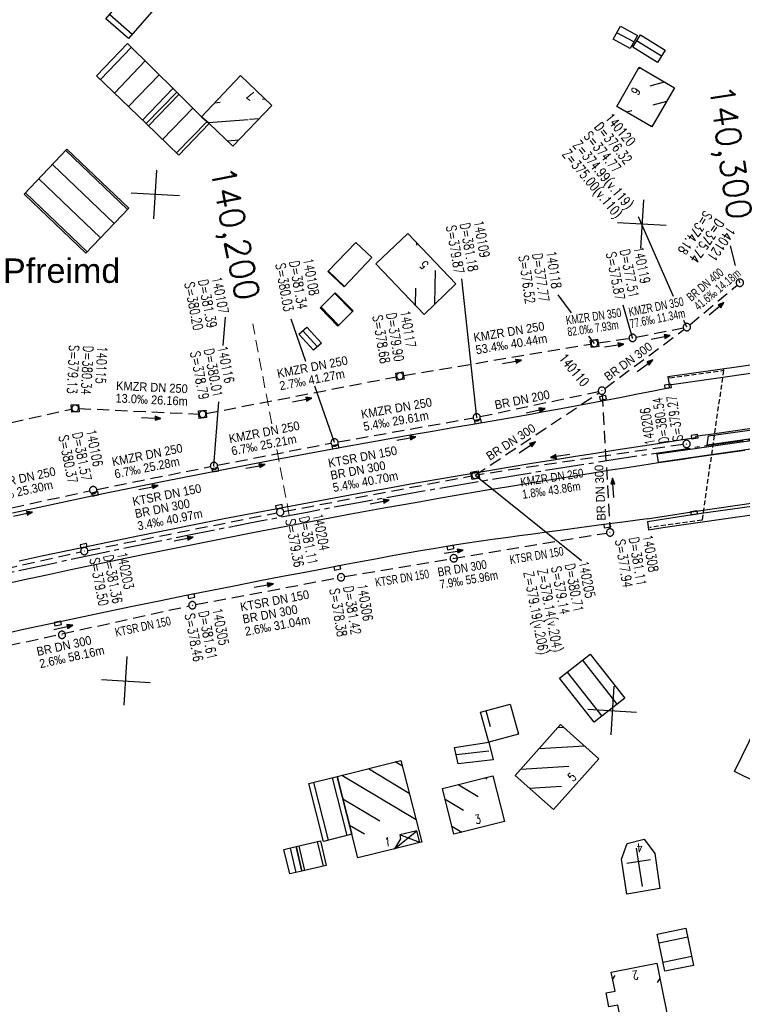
# Model space of a CAD drawing. Extents: x 4513427 to 4514562, y 5484516 to 5485110.
# Tile 4 of 15: x 4513537 to 4513686, y 5484715 to 5484917. Entities that reach past the tile are written whole.
import ezdxf
from ezdxf.enums import TextEntityAlignment as Align

# ---------------------------------------------------------------- set-up
doc = ezdxf.new("R2010")
doc.units = 0
doc.header["$LTSCALE"] = 10
doc.header["$MEASUREMENT"] = 0
for name, pattern in [('ACHSE', [5.5, 4, -0.5, 0.5, -0.5]), ('LT00', [0]), ('LT17', [0.15, 0.1, -0.05]), ('STRICHLINIE2', [0.375, 0.25, -0.125])]:
    doc.linetypes.add(name, pattern=pattern)
doc.layers.get('0').update_dxf_attribs({"linetype": 'LT00'})
for name, color, linetype in [('-BESCH', 7, 'STRICHLINIE2'), ('-BESCH-nachrichtlich', 81, 'STRICHLINIE2'), ('-BKAN014', 140, 'LT00'), ('-BKAN016', 140, 'LT00'), ('-BSCH014', 5, 'LT00'), ('-BSCH016', 5, 'LT00'), ('-Halt-Pfeil', 4, 'LT00'), ('-ORTSBEZEICHNUNG', 152, 'Continuous'), ('A-TEXT-KILOMETER', 30, 'LT17'), ('AX-020', 250, 'ACHSE'), ('DFK_BEB_SCHR', 254, 'LT00'), ('DFK_BEBAUUNG', 250, 'LT00'), ('DFK_HAUS_NR', 250, 'Continuous'), ('V_AFBR_BAB', 250, 'LT00'), ('V_BR_KAPPE', 30, 'LT00'), ('V_BR_WID', 30, 'LT17'), ('V_KA_MULD', 182, 'LT00'), ('V_KA_PRUF', 182, 'LT00'), ('V_RASTER', 250, 'LT00'), ('V_SINKK', 182, 'LT00')]:
    doc.layers.add(name, color=color, linetype=linetype)
doc.styles.add('Arial', font='arial.ttf')
doc.styles.add('Haltungsbeschriftung', font='arial.ttf', dxfattribs={"width": 0.75})
doc.styles.add('Kilometrierung', font='romans.shx')
doc.styles.add('ROMANS', font='romans.shx')
doc.styles.add('schachtbeschriftung', font='romans.shx', dxfattribs={"width": 0.75, "height": 0.2})

# ---------------------------------------------------------------- blocks, each defined once
blk = doc.blocks.new('SYMB0003')
at = {"color": 0, "linetype": 'ByBlock'}
for p, q in [((-0.015712, 0), (0.010166, 0.012015)), ((0, -0.021257), (-0.015712, 0)), ((0.010166, 0.012015), (0, -0.021257))]:
    blk.add_line(p, q, dxfattribs=at)
for points in [[(-0.031395, 0.499013), (-0.093691, 0.491144), (-0.154509, 0.475528), (-0.21289, 0.452414), (-0.267913, 0.422164), (-0.318712, 0.385257), (-0.364484, 0.342274), (-0.404509, 0.293893), (-0.438154, 0.240877), (-0.464888, 0.184062), (-0.484292, 0.124345), (-0.496058, 0.062667), (-0.5, 0)], [(-0.5, 0), (-0.496058, -0.062667), (-0.484292, -0.124345), (-0.464888, -0.184062), (-0.438154, -0.240877), (-0.404509, -0.293893), (-0.364485, -0.342274), (-0.318712, -0.385257), (-0.267914, -0.422164), (-0.21289, -0.452414), (-0.154509, -0.475529), (-0.093691, -0.491144), (-0.031395, -0.499014), (0.031395, -0.499014)], [(0.5, 0), (0.496057, 0.062667), (0.484292, 0.124345), (0.464888, 0.184062), (0.438153, 0.240877), (0.404509, 0.293893), (0.364484, 0.342274), (0.318712, 0.385257), (0.267913, 0.422164), (0.21289, 0.452414), (0.154509, 0.475528), (0.093691, 0.491144), (0.031395, 0.499013), (-0.031395, 0.499013)], [(0.031395, -0.499014), (0.093691, -0.491144), (0.154509, -0.475529), (0.21289, -0.452414), (0.267914, -0.422164), (0.318712, -0.385257), (0.364485, -0.342274), (0.404509, -0.293893), (0.438154, -0.240877), (0.464889, -0.184062), (0.484292, -0.124345), (0.496058, -0.062667), (0.5, 0)]]:
    blk.add_lwpolyline(points, dxfattribs=at)
blk = doc.blocks.new('SYMB1210')
at = {"color": 0, "linetype": 'ByBlock'}
blk.add_line((0.018815, -0.179014), (0.055623, -0.17119), dxfattribs=at)
for points in [[(-0.2, -0.2), (-0.2, 0.2), (0.2, 0.2), (0.2, -0.2), (-0.2, -0.2)], [(0.018815, 0.179014), (-0.018815, 0.179014), (-0.055623, 0.17119), (-0.09, 0.155885), (-0.120444, 0.133766), (-0.145623, 0.105801), (-0.164438, 0.073213), (-0.176067, 0.037424), (-0.18, 0)], [(-0.18, 0), (-0.176067, -0.037424), (-0.164438, -0.073213), (-0.145623, -0.105801), (-0.120444, -0.133766), (-0.09, -0.155885), (-0.055623, -0.17119), (-0.018815, -0.179014), (0.018815, -0.179014)], [(0.18, 0), (0.176067, 0.037424), (0.164438, 0.073213), (0.145623, 0.105801), (0.120444, 0.133766), (0.09, 0.155885), (0.055623, 0.17119), (0.018815, 0.179014)], [(0.055623, -0.17119), (0.09, -0.155885), (0.120444, -0.133766), (0.145623, -0.105801), (0.164438, -0.073213), (0.176067, -0.037424), (0.18, 0)]]:
    blk.add_lwpolyline(points, dxfattribs=at)
blk = doc.blocks.new('SYMB0011')
at = {"color": 0, "linetype": 'ByBlock'}
for p, q in [((0.5, 0), (-0.5, 0)), ((0, 0.5), (0, -0.5))]:
    blk.add_line(p, q, dxfattribs=at)
blk = doc.blocks.new('SYMB0652')
at = {"color": 0, "linetype": 'ByBlock'}
blk.add_lwpolyline([(-0.15, -0.075), (0.15, -0.075), (0.15, 0.075), (-0.15, 0.075), (-0.15, -0.075)], dxfattribs=at)
blk = doc.blocks.new('SYMB0070')
at = {"color": 0, "linetype": 'ByBlock'}
for p, q in [((-0.5, 0), (0.2, 0)), ((0.5, 0), (0.2, 0.1)), ((0.2, 0.1), (0.2, 0)), ((0.468, 0), (0.21, 0.086)), ((0.21, 0.086), (0.21, -0.086)), ((0.21, -0.086), (0.468, 0)), ((0.22, -0.072), (0.437, 0)), ((0.23, -0.058), (0.405, 0)), ((0.24, -0.045), (0.374, 0)), ((0.342, 0), (0.25, 0.031)), ((0.25, 0.031), (0.25, -0.031)), ((0.25, -0.031), (0.342, 0)), ((0.26, -0.017), (0.31, 0)), ((0.27, -0.003), (0.279, 0))]:
    blk.add_line(p, q, dxfattribs=at)
for points in [[(0.2, 0), (0.2, -0.1), (0.5, 0)], [(0.437, 0), (0.22, 0.072), (0.22, -0.072)], [(0.405, 0), (0.23, 0.058), (0.23, -0.058)], [(0.374, 0), (0.24, 0.045), (0.24, -0.045)], [(0.31, 0), (0.26, 0.017), (0.26, -0.017)], [(0.279, 0), (0.27, 0.003), (0.27, -0.003)]]:
    blk.add_lwpolyline(points, dxfattribs=at)

msp = doc.modelspace()

# ---------------------------------------------------------------- linework, layer by layer
at = {"layer": '-BESCH'}
for p, q in [((4513674.85, 5484854.87), (4513684.57, 5484863.01)), ((4513663.88, 5484852.33), (4513673.53, 5484854.24)), ((4513616.16, 5484844.47), (4513654.57, 5484850.92)), ((4513656.05, 5484851.15), (4513662.41, 5484852.07)), ((4513575.64, 5484836.65), (4513614.69, 5484844.2)), ((4513510.08, 5484829.08), (4513548.05, 5484837.56)), ((4513549.53, 5484837.69), (4513574.16, 5484836.54)), ((4513602.74, 5484830.84), (4513630.41, 5484835.74)), ((4513577.99, 5484826.05), (4513601.26, 5484830.57)), ((4513673.48, 5484830.32), (4513631.57, 5484824.1)), ((4513553.2, 5484821.08), (4513576.52, 5484825.76)), ((4513591.58, 5484816.56), (4513630.09, 5484823.85)), ((4513528.47, 5484815.74), (4513551.74, 5484820.77)), ((4513551.39, 5484808.57), (4513590.1, 5484816.27)), ((4513604.06, 5484803.18), (4513657.78, 5484812.13)), ((4513512.39, 5484799.89), (4513549.93, 5484808.26)), ((4513573.56, 5484797.46), (4513602.58, 5484802.92)), ((4513516.75, 5484785.01), (4513572.09, 5484797.16))]:
    msp.add_line(p, q, dxfattribs=at)
at = {"layer": '-BESCH-nachrichtlich'}
for p, q in [((4513657.44, 5484841.78), (4513673.68, 5484853.93)), ((4513630.83, 5484823.99), (4513656.22, 5484840.91)), ((4513631.89, 5484836.03), (4513656.11, 5484841.17)), ((4513656.89, 5484840.58), (4513658.48, 5484813))]:
    msp.add_line(p, q, dxfattribs=at)
at = {"layer": '-BSCH014'}
for p, q in [((4513671.52, 5484860.68), (4513664.35, 5484877.04)), ((4513684.25, 5484867.06), (4513683.24, 5484871.09)), ((4513685.14, 5484863.49), (4513685.02, 5484863.99)), ((4513650.61, 5484857.32), (4513647.85, 5484861.01)), ((4513663.15, 5484852.18), (4513661.23, 5484858.91)), ((4513674.27, 5484854.39), (4513673.67, 5484855.77)), ((4513655.31, 5484851.04), (4513654.17, 5484852.56)), ((4513630.83, 5484823.99), (4513652.69, 5484806.51))]:
    msp.add_line(p, q, dxfattribs=at)
at = {"layer": '-BSCH016'}
for p, q in [((4513631.15, 5484835.87), (4513628.11, 5484864.28)), ((4513579.14, 5484850.6), (4513579.59, 5484856.42)), ((4513596.13, 5484847.35), (4513593.08, 5484856.01)), ((4513602, 5484830.71), (4513597.94, 5484842.24)), ((4513577.26, 5484825.91), (4513578.26, 5484839.08))]:
    msp.add_line(p, q, dxfattribs=at)
at = {"layer": 'A-TEXT-KILOMETER', "lineweight": 0, "ltscale": 2.5}
for p, q in [((4513589.13, 5484834.53), (4513585.22, 5484855.04)), ((4513592.71, 5484815.76), (4513590.14, 5484829.26))]:
    msp.add_line(p, q, dxfattribs=at)
at = {"layer": 'AX-020', "ltscale": 0.2, "flags": 128}
msp.add_lwpolyline([(4513451.7, 5484783.72), (4513455.27, 5484784.67), (4513467.53, 5484787.86), (4513472.98, 5484789.25), (4513485.27, 5484792.32), (4513497.58, 5484795.32), (4513509.91, 5484798.25), (4513522.26, 5484801.09), (4513534.62, 5484803.86), (4513547, 5484806.54), (4513559.4, 5484809.15), (4513571.81, 5484811.68), (4513584.24, 5484814.14), (4513596.69, 5484816.51), (4513609.15, 5484818.81), (4513621.62, 5484821.02), (4513634.11, 5484823.16), (4513646.61, 5484825.22), (4513659.13, 5484827.2), (4513671.65, 5484829.1), (4513684.19, 5484830.92), (4513696.74, 5484832.67), (4513709.3, 5484834.33), (4513721.87, 5484835.91), (4513734.45, 5484837.42), (4513747.04, 5484838.84), (4513759.64, 5484840.19), (4513772.24, 5484841.46), (4513784.86, 5484842.64), (4513797.48, 5484843.75), (4513810.11, 5484844.78), (4513822.74, 5484845.72), (4513835.38, 5484846.59), (4513848.02, 5484847.38), (4513860.67, 5484848.09), (4513873.33, 5484848.72), (4513885.99, 5484849.26), (4513898.65, 5484849.73), (4513911.31, 5484850.12), (4513923.98, 5484850.43), (4513936.64, 5484850.66), (4513949.31, 5484850.8), (4513961.98, 5484850.87), (4513974.65, 5484850.86), (4513987.32, 5484850.77), (4513999.99, 5484850.6), (4514012.66, 5484850.35), (4514025.32, 5484850.01), (4514037.99, 5484849.6), (4514050.65, 5484849.11), (4514063.3, 5484848.54), (4514075.95, 5484847.89), (4514088.6, 5484847.16), (4514093.37, 5484846.86), (4514106.01, 5484846.02), (4514118.65, 5484845.1), (4514131.28, 5484844.12), (4514143.9, 5484843.06), (4514156.52, 5484841.94), (4514169.14, 5484840.77), (4514181.75, 5484839.53), (4514194.35, 5484838.25), (4514206.95, 5484836.92), (4514219.55, 5484835.55), (4514232.14, 5484834.14), (4514244.73, 5484832.7), (4514257.31, 5484831.22), (4514269.89, 5484829.72), (4514282.47, 5484828.2), (4514295.04, 5484826.66), (4514307.62, 5484825.11), (4514320.19, 5484823.55), (4514336.21, 5484821.55), (4514340.3, 5484821.04), (4514354.32, 5484819.29), (4514368.33, 5484817.55), (4514376.7, 5484816.51)], dxfattribs=at)
at = {"layer": 'DFK_BEB_SCHR'}
for p, q in [((4513555.87, 5484918.53), (4513560.5, 5484914.51)), ((4513663.38, 5484912.91), (4513659.92, 5484914.81)), ((4513669.05, 5484909.97), (4513663.95, 5484913.12)), ((4513560.31, 5484911.82), (4513553.95, 5484905.19)), ((4513556.83, 5484902.41), (4513563.15, 5484909.01)), ((4513664.8, 5484907.53), (4513664.36, 5484907.42)), ((4513565.99, 5484906.19), (4513559.72, 5484899.64)), ((4513562.6, 5484896.87), (4513568.83, 5484903.38)), ((4513666.74, 5484903.91), (4513669.69, 5484904.69)), ((4513563.82, 5484895.69), (4513570.08, 5484902.14)), ((4513587.19, 5484901.17), (4513587.7, 5484901.21)), ((4513572.92, 5484899.32), (4513566.71, 5484892.92)), ((4513577.43, 5484900.44), (4513578.54, 5484900.52)), ((4513670.09, 5484900.66), (4513667.32, 5484899.92)), ((4513586.5, 5484897.11), (4513584.55, 5484896.96)), ((4513662.97, 5484898.77), (4513661.9, 5484898.49)), ((4513569.59, 5484890.14), (4513575.83, 5484896.58)), ((4513584.24, 5484896.94), (4513576.13, 5484896.33)), ((4513666.79, 5484895.65), (4513667.24, 5484895.77)), ((4513580.03, 5484892.61), (4513582.37, 5484892.79)), ((4513559.52, 5484878.53), (4513546.86, 5484890.63)), ((4513544.1, 5484887.74), (4513556.76, 5484875.64)), ((4513554, 5484872.74), (4513541.34, 5484884.84)), ((4513538.58, 5484881.95), (4513551.24, 5484869.85)), ((4513618.81, 5484871.73), (4513618.8, 5484871.22)), ((4513604.04, 5484862.75), (4513600.71, 5484865.91)), ((4513622.56, 5484859.14), (4513622.7, 5484866.01)), ((4513605.66, 5484857.57), (4513602.04, 5484861.31)), ((4513618.63, 5484862.4), (4513618.55, 5484858.9)), ((4513599.22, 5484858.47), (4513602.84, 5484854.73)), ((4513598.49, 5484850.37), (4513595.49, 5484853.65)), ((4513659.98, 5484777.01), (4513652.88, 5484786.08)), ((4513649.73, 5484783.61), (4513656.83, 5484774.54)), ((4513633.04, 5484775.69), (4513633.93, 5484772.46)), ((4513649.09, 5484772.22), (4513647.75, 5484772.14)), ((4513643.98, 5484767.92), (4513653.28, 5484768.45)), ((4513633.62, 5484767.35), (4513626.93, 5484766.59)), ((4513608.97, 5484763.78), (4513617.31, 5484758.78)), ((4513615.92, 5484764.28), (4513614.45, 5484765.16)), ((4513640.22, 5484763.7), (4513650.08, 5484764.26)), ((4513604.57, 5484750.07), (4513601.58, 5484761.92)), ((4513618.71, 5484753.28), (4513603.49, 5484762.4)), ((4513633.27, 5484761.65), (4513632.85, 5484761.9)), ((4513597.7, 5484760.95), (4513600.69, 5484749.09)), ((4513627.37, 5484760.53), (4513631.49, 5484758.05)), ((4513641.97, 5484759.79), (4513648.56, 5484760.17)), ((4513603.7, 5484757.61), (4513611.26, 5484753.08)), ((4513628.46, 5484755.21), (4513624.7, 5484757.47)), ((4513608.11, 5484750.31), (4513605.09, 5484752.12)), ((4513626.07, 5484751.98), (4513628.09, 5484750.76)), ((4513592.86, 5484747.46), (4513594.04, 5484742.46)), ((4513594.64, 5484747.89), (4513595.82, 5484742.86)), ((4513599.72, 5484743.78), (4513598.53, 5484748.81)), ((4513674.47, 5484729.19), (4513668.56, 5484727.98)), ((4513669.35, 5484724.05), (4513675.26, 5484725.27)), ((4513659.52, 5484721.32), (4513659.04, 5484720.59)), ((4513668.73, 5484720.71), (4513668.19, 5484719.9))]:
    msp.add_line(p, q, dxfattribs=at)
at = {"layer": 'DFK_BEBAUUNG'}
for p, q in [((4513614.31, 5484747.34), (4513618.9, 5484751.05)), ((4513619.51, 5484748.63), (4513615.37, 5484750.2)), ((4513619.51, 5484748.63), (4513614.31, 5484747.34)), ((4513665.2, 5484739.57), (4513663.97, 5484747.45)), ((4513661.98, 5484744.41), (4513666.8, 5484745.16))]:
    msp.add_line(p, q, dxfattribs=at)
for points in [[(4513564.52, 5484928.5), (4513569.16, 5484924.47), (4513559.72, 5484913.6), (4513555.08, 5484917.63), (4513564.52, 5484928.5)], [(4513662.64, 5484911.57), (4513659.17, 5484913.48), (4513660.65, 5484916.12), (4513664.11, 5484914.25), (4513662.64, 5484911.57)], [(4513668.27, 5484908.7), (4513663.16, 5484911.86), (4513664.74, 5484914.39), (4513669.84, 5484911.23), (4513668.27, 5484908.7)], [(4513553.16, 5484905.95), (4513559.52, 5484912.59), (4513569.62, 5484902.6), (4513563.35, 5484896.14), (4513553.16, 5484905.95)], [(4513667.07, 5484895.48), (4513659.88, 5484899.66), (4513664.52, 5484907.7), (4513671.74, 5484903.5), (4513667.07, 5484895.48)], [(4513576.29, 5484896.19), (4513574.71, 5484897.55), (4513582.69, 5484906.01), (4513589.12, 5484899.85), (4513581.16, 5484891.53), (4513576.29, 5484896.19)], [(4513563.35, 5484896.14), (4513569.62, 5484902.6), (4513574.71, 5484897.55), (4513576.29, 5484896.19), (4513570.06, 5484889.69), (4513563.35, 5484896.14)], [(4513550.98, 5484869.57), (4513538.32, 5484881.68), (4513547.1, 5484890.89), (4513559.78, 5484878.81), (4513550.98, 5484869.57)], [(4513626.88, 5484863.29), (4513620.35, 5484857.01), (4513610.49, 5484867.37), (4513617.04, 5484873.59), (4513626.88, 5484863.29)], [(4513603.96, 5484862.67), (4513600.64, 5484865.83), (4513606.33, 5484871.75), (4513609.61, 5484868.64), (4513603.96, 5484862.67)], [(4513602.68, 5484854.57), (4513599.06, 5484858.31), (4513602.14, 5484861.41), (4513605.82, 5484857.73), (4513602.68, 5484854.57)], [(4513597.68, 5484849.63), (4513594.67, 5484852.91), (4513596.3, 5484854.38), (4513599.3, 5484851.12), (4513597.68, 5484849.63)], [(4513655.26, 5484773.31), (4513648.16, 5484782.38), (4513654.44, 5484787.3), (4513661.55, 5484778.24), (4513655.26, 5484773.31)], [(4513633.65, 5484769.19), (4513631.93, 5484775.39), (4513638, 5484777.04), (4513639.7, 5484770.87), (4513633.65, 5484769.19)], [(4513698.2, 5484766.1), (4513696.87, 5484766.76), (4513693.26, 5484759.51), (4513688.99, 5484761.63), (4513688.64, 5484760.91), (4513684.01, 5484763.21), (4513690.22, 5484775.76), (4513700.05, 5484770.89), (4513698.13, 5484767.03), (4513698.56, 5484766.81), (4513698.2, 5484766.1)], [(4513646.91, 5484755.39), (4513639.06, 5484762.39), (4513648.38, 5484772.85), (4513656.21, 5484765.82), (4513646.91, 5484755.39)], [(4513634.51, 5484765.61), (4513627.34, 5484764.8), (4513626.58, 5484768.11), (4513633.65, 5484769.19), (4513634.51, 5484765.61)], [(4513606.76, 5484745.46), (4513605.54, 5484750.31), (4513602.56, 5484762.17), (4513615.62, 5484765.45), (4513619.87, 5484748.72), (4513619.51, 5484748.63), (4513618.9, 5484751.05), (4513615.37, 5484750.2), (4513615.55, 5484749.41), (4513614.31, 5484747.34), (4513606.76, 5484745.46)], [(4513602.56, 5484762.17), (4513605.54, 5484750.31), (4513599.71, 5484748.85), (4513596.74, 5484760.71), (4513602.56, 5484762.17)], [(4513626.47, 5484750.36), (4513624.14, 5484759.71), (4513634.46, 5484762.31), (4513636.85, 5484752.94), (4513626.47, 5484750.36)], [(4513594.09, 5484747.77), (4513595.28, 5484742.73), (4513592.81, 5484742.18), (4513591.62, 5484747.16), (4513594.09, 5484747.77)], [(4513595.28, 5484742.73), (4513594.09, 5484747.77), (4513599.08, 5484748.94), (4513600.26, 5484743.9), (4513595.28, 5484742.73)], [(4513661.95, 5484738.05), (4513660.84, 5484745.19), (4513662.03, 5484748.44), (4513665.5, 5484749.28), (4513667.67, 5484746.38), (4513668.74, 5484739.18), (4513661.95, 5484738.05)], [(4513675.64, 5484723.4), (4513669.73, 5484722.19), (4513668.19, 5484729.81), (4513674.09, 5484731.05), (4513675.64, 5484723.4)], [(4513671.24, 5484708.17), (4513661.9, 5484706.31), (4513660.1, 5484715.27), (4513658.29, 5484714.9), (4513657.72, 5484717.76), (4513659.53, 5484718.1), (4513658.75, 5484722.04), (4513668.1, 5484723.89), (4513671.24, 5484708.17)]]:
    msp.add_lwpolyline(points, dxfattribs=at)
at = {"layer": 'V_AFBR_BAB'}
for p, q in [((4513670.74, 5484841.99), (4513670.67, 5484842.51)), ((4513676.18, 5484831.71), (4513676.14, 5484832))]:
    msp.add_line(p, q, dxfattribs=at)
for points in [[(4513670.67, 5484842.51), (4513680.2, 5484843.9), (4513688.26, 5484845.05), (4513696.52, 5484846.21), (4513706.77, 5484847.64)], [(4513535.96, 5484816.28), (4513541.38, 5484817.45), (4513546.8, 5484818.6), (4513552.23, 5484819.73), (4513559.58, 5484821.26), (4513566.95, 5484822.75), (4513574.32, 5484824.22), (4513581.69, 5484825.67), (4513589.07, 5484827.09), (4513596.46, 5484828.47), (4513603.85, 5484829.83), (4513608.4, 5484830.65), (4513612.96, 5484831.47), (4513617.51, 5484832.27), (4513622.07, 5484833.06), (4513626.63, 5484833.85), (4513631.19, 5484834.64), (4513633.94, 5484835.11), (4513636.7, 5484835.59), (4513639.45, 5484836.07), (4513642.2, 5484836.55), (4513644.95, 5484837.04), (4513647.7, 5484837.53), (4513650.99, 5484838.14), (4513654.29, 5484838.77), (4513657.58, 5484839.4), (4513660.87, 5484840.04), (4513664.16, 5484840.69), (4513667.45, 5484841.34), (4513670.74, 5484841.99)], [(4513676.14, 5484832), (4513677.39, 5484832.18), (4513678.65, 5484832.37), (4513680.51, 5484832.64), (4513682.37, 5484832.9), (4513684.23, 5484833.16), (4513686.1, 5484833.43), (4513688.21, 5484833.73), (4513690.33, 5484834.03), (4513692.44, 5484834.33), (4513694.56, 5484834.62), (4513695.86, 5484834.79), (4513697.15, 5484834.96), (4513698.44, 5484835.12)], [(4513537.32, 5484806.43), (4513542.25, 5484807.5), (4513547.18, 5484808.55), (4513552.11, 5484809.58), (4513557.04, 5484810.6), (4513561.98, 5484811.61), (4513567.77, 5484812.79), (4513573.57, 5484813.95), (4513579.37, 5484815.09), (4513585.17, 5484816.22), (4513590.98, 5484817.33), (4513596.44, 5484818.35), (4513601.9, 5484819.37), (4513607.37, 5484820.37), (4513612.84, 5484821.36), (4513618.32, 5484822.33), (4513623.14, 5484823.18), (4513627.98, 5484824.02), (4513632.81, 5484824.84), (4513637.64, 5484825.66), (4513642.48, 5484826.46), (4513647.32, 5484827.25), (4513651.44, 5484827.91), (4513655.56, 5484828.55), (4513659.68, 5484829.2), (4513663.8, 5484829.83), (4513667.93, 5484830.46), (4513672.05, 5484831.09), (4513676.18, 5484831.71)], [(4513686.16, 5484829.06), (4513682.25, 5484828.51), (4513678.33, 5484827.95), (4513675.87, 5484827.6), (4513673.4, 5484827.24), (4513670.93, 5484826.88), (4513668.47, 5484826.52), (4513665.01, 5484826), (4513661.56, 5484825.47), (4513658.11, 5484824.93), (4513654.66, 5484824.38), (4513651.21, 5484823.83), (4513647.76, 5484823.27), (4513642.95, 5484822.49), (4513638.14, 5484821.7), (4513633.33, 5484820.9), (4513628.52, 5484820.09), (4513623.72, 5484819.26), (4513618.92, 5484818.43), (4513612.11, 5484817.22), (4513605.31, 5484815.98), (4513598.51, 5484814.71), (4513591.72, 5484813.42), (4513585.9, 5484812.3), (4513580.08, 5484811.15), (4513574.27, 5484809.99), (4513568.46, 5484808.82), (4513562.66, 5484807.63), (4513557.74, 5484806.61), (4513552.82, 5484805.59), (4513547.9, 5484804.55), (4513542.99, 5484803.5), (4513538.08, 5484802.44), (4513533.17, 5484801.36)], [(4513666.11, 5484815.03), (4513676.16, 5484816.64), (4513692.64, 5484819), (4513701.6, 5484820.13)], [(4513666.11, 5484815.03), (4513661.66, 5484814.44), (4513657.21, 5484813.85), (4513652.75, 5484813.26), (4513648.3, 5484812.67), (4513645.51, 5484812.3), (4513642.73, 5484811.93), (4513639.94, 5484811.56), (4513637.15, 5484811.17), (4513634.37, 5484810.78), (4513631.59, 5484810.38), (4513628.81, 5484809.96), (4513625.74, 5484809.48), (4513622.67, 5484808.97), (4513619.6, 5484808.45), (4513616.54, 5484807.91), (4513613.47, 5484807.36), (4513610.41, 5484806.8), (4513607.35, 5484806.23), (4513604.3, 5484805.66), (4513601.24, 5484805.08), (4513596.28, 5484804.13), (4513591.33, 5484803.18), (4513586.37, 5484802.22), (4513581.42, 5484801.25), (4513576.47, 5484800.28), (4513571.52, 5484799.29), (4513566.02, 5484798.18), (4513560.53, 5484797.05), (4513555.03, 5484795.91), (4513549.54, 5484794.76), (4513544.06, 5484793.58), (4513538.15, 5484792.3), (4513532.25, 5484790.99)]]:
    msp.add_lwpolyline(points, dxfattribs=at)
at = {"layer": 'V_BR_KAPPE'}
msp.add_line((4513670.38, 5484844.24), (4513706.52, 5484849.38), dxfattribs=at)
for points in [[(4513670.38, 5484844.24), (4513670.65, 5484842.55), (4513680.21, 5484843.94), (4513688.25, 5484845.1), (4513696.51, 5484846.26), (4513706.3, 5484847.61)], [(4513668.47, 5484826.58), (4513668.39, 5484827.07), (4513668.2, 5484828.35), (4513678.27, 5484829.83), (4513694.19, 5484832.06), (4513704.35, 5484833.43), (4513704.6, 5484831.65), (4513694.02, 5484830.27), (4513678.31, 5484828.04), (4513668.47, 5484826.58)], [(4513678.43, 5484830.16), (4513678.68, 5484832.05), (4513686.15, 5484833.11), (4513694.54, 5484834.24), (4513694.26, 5484832.4), (4513678.43, 5484830.16)], [(4513666.21, 5484814.5), (4513676.25, 5484816.06), (4513692.53, 5484818.36), (4513701.73, 5484819.59), (4513701.93, 5484817.91)], [(4513666.21, 5484814.5), (4513666.39, 5484812.82), (4513669.37, 5484813.29), (4513701.93, 5484817.91)]]:
    msp.add_lwpolyline(points, dxfattribs=at)
at = {"layer": 'V_BR_WID'}
msp.add_lwpolyline([(4513670.76, 5484843.96), (4513681.79, 5484845.53), (4513677.37, 5484814.78), (4513666.73, 5484813.27)], dxfattribs=at)
at = {"layer": 'V_RASTER'}
for p, q in [((4513564.93, 5484876.61), (4513565.54, 5484886.59)), ((4513570.22, 5484881.3), (4513560.24, 5484881.9)), ((4513665.35, 5484880.51), (4513664.74, 5484870.53)), ((4513670.04, 5484875.21), (4513660.05, 5484875.82)), ((4513558.85, 5484776.79), (4513559.45, 5484786.77)), ((4513554.16, 5484782.09), (4513564.14, 5484781.48)), ((4513659.27, 5484780.69), (4513658.66, 5484770.71)), ((4513653.97, 5484776.01), (4513663.95, 5484775.4))]:
    msp.add_line(p, q, dxfattribs=at)

# ---------------------------------------------------------------- block references
at = {"layer": '-BESCH-nachrichtlich', "xscale": 1.499999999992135, "yscale": 1.499999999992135, "zscale": 1.499999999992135}
msp.add_blockref('SYMB0003', (4513656.84, 5484841.33), dxfattribs=at)
at = {"layer": '-Halt-Pfeil'}
for p, xscale, yscale, zscale, rotation in [((4513680.35, 5484858.17), 4.000000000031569, 4.000000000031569, 4.000000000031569, 39.92154000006), ((4513668.9, 5484852.31), 3.999999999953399, 3.999999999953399, 3.999999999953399, 11.22352000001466), ((4513659.37, 5484850.62), 3.99999999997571, 3.99999999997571, 3.99999999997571, 8.260670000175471), ((4513638.4, 5484847.24), 4.000000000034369, 4.000000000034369, 4.000000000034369, 9.53879000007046), ((4513665.68, 5484846.45), 4.000000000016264, 4.000000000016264, 4.000000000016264, 36.97124469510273), ((4513595.36, 5484839.44), 3.999999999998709, 3.999999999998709, 3.999999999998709, 10.94918999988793), ((4513643.23, 5484837.24), 3.999999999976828, 3.999999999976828, 3.999999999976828, 12.11010911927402), ((4513564.38, 5484835.75), 3.999999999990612, 3.999999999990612, 3.999999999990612, 357.3307399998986), ((4513616.72, 5484831.53), 3.999999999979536, 3.999999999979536, 3.999999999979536, 10.04242000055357), ((4513641.55, 5484829.73), 4.000000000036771, 4.000000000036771, 4.000000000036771, 33.79868591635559), ((4513648.25, 5484827.94), 3.999999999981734, 3.999999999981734, 3.999999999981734, 188.4372300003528), ((4513585.78, 5484825.79), 4.000000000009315, 4.000000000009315, 4.000000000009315, 10.98141999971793), ((4513563.83, 5484821.48), 3.999999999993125, 3.999999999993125, 3.999999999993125, 11.35588000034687), ((4513659.15, 5484821.42), 3.999999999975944, 3.999999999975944, 3.999999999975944, 93.42942624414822), ((4513611.26, 5484818.51), 3.999999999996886, 3.999999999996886, 3.999999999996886, 10.72492000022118), ((4513538.09, 5484816.02), 3.999999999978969, 3.999999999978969, 3.999999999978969, 12.20979999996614), ((4513571.06, 5484810.9), 3.999999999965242, 3.999999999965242, 3.999999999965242, 11.2523200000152), ((4513626.44, 5484808.31), 3.999999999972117, 3.999999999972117, 3.999999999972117, 9.460600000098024), ((4513587.48, 5484801.36), 3.999999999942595, 3.999999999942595, 3.999999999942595, 10.63985000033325), ((4513546.36, 5484792.79), 3.999999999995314, 3.999999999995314, 3.999999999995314, 12.38466999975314)]:
    msp.add_blockref('SYMB0070', p, dxfattribs=dict(at, xscale=xscale, yscale=yscale, zscale=zscale, rotation=rotation))
at = {"layer": 'V_BR_WID', "xscale": 0.09999999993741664, "yscale": 0.09999999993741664, "zscale": 0.09999999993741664}
for p in [(4513681.79, 5484845.53), (4513670.76, 5484843.96), (4513677.37, 5484814.78), (4513666.73, 5484813.27)]:
    msp.add_blockref('SYMB0011', p, dxfattribs=at)
at = {"layer": 'V_KA_MULD'}
for p, xscale, yscale, zscale, rotation in [((4513655.31, 5484851.04), 3.799999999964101, 3.799999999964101, 3.799999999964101, 9.000000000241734), ((4513615.42, 5484844.34), 3.799999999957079, 3.799999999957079, 3.799999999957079, 10.00000000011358), ((4513548.78, 5484837.72), 3.799999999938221, 3.799999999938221, 3.799999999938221, 4.000000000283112), ((4513574.91, 5484836.5), 3.799999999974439, 3.799999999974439, 3.799999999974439, 6.000000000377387), ((4513630.83, 5484823.99), 3.799999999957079, 3.799999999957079, 3.799999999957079, 10.00000000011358)]:
    msp.add_blockref('SYMB1210', p, dxfattribs=dict(at, xscale=xscale, yscale=yscale, zscale=zscale, rotation=rotation))
at = {"layer": 'V_KA_PRUF', "xscale": 1.499999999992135, "yscale": 1.499999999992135, "zscale": 1.499999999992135}
for p in [(4513685.14, 5484863.49), (4513674.27, 5484854.39), (4513663.15, 5484852.18), (4513631.15, 5484835.87), (4513602, 5484830.71), (4513674.22, 5484830.43), (4513577.26, 5484825.91), (4513552.47, 5484820.93), (4513590.84, 5484816.42), (4513658.52, 5484812.25), (4513550.66, 5484808.43), (4513626.44, 5484806.95), (4513603.32, 5484803.05), (4513572.82, 5484797.32), (4513546.08, 5484791.24)]:
    msp.add_blockref('SYMB0003', p, dxfattribs=at)
at = {"layer": 'V_SINKK'}
for p, xscale, yscale, zscale, rotation in [((4513670.39, 5484842.24), 4.500000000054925, 4.500000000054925, 4.500000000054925, 8.560247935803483), ((4513657.06, 5484839.88), 4.499999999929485, 4.499999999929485, 4.499999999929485, 10.9192766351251), ((4513631.4, 5484835.02), 4.499999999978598, 4.499999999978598, 4.499999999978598, 9.844021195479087), ((4513675.86, 5484831.9), 4.499999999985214, 4.499999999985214, 4.499999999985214, 9.000000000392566), ((4513602.18, 5484829.83), 4.499999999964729, 4.499999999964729, 4.499999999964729, 10.42968580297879), ((4513577.53, 5484825.13), 4.49999999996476, 4.49999999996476, 4.49999999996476, 10.90256943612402), ((4513552.86, 5484820.16), 4.499999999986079, 4.499999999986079, 4.499999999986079, 12.50891186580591), ((4513590.62, 5484817.51), 4.500000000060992, 4.500000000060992, 4.500000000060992, 11.00000000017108), ((4513675.76, 5484816.27), 4.499999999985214, 4.499999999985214, 4.499999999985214, 9.000000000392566), ((4513657.93, 5484813.62), 4.499999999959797, 4.499999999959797, 4.499999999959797, 8.000000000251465), ((4513550.53, 5484809.49), 4.500000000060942, 4.500000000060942, 4.500000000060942, 11.99999999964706), ((4513625.75, 5484809.15), 4.499999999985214, 4.499999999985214, 4.499999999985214, 9.000000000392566), ((4513602.58, 5484805), 4.500000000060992, 4.500000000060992, 4.500000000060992, 11.00000000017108), ((4513572.61, 5484799.18), 4.500000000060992, 4.500000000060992, 4.500000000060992, 11.00000000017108), ((4513545.23, 5484793.56), 4.500000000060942, 4.500000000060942, 4.500000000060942, 11.99999999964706)]:
    msp.add_blockref('SYMB0652', p, dxfattribs=dict(at, xscale=xscale, yscale=yscale, zscale=zscale, rotation=rotation))

# ---------------------------------------------------------------- texts
at = {"layer": '-BKAN014', "style": 'Haltungsbeschriftung'}
for s, rotation, width, p in [('BR DN 400', 39.9215, 0.7, (4513675.16, 5484859.56)), ('41.6‰ 14.18m', 39.9215, 0.7, (4513676.68, 5484857.71)), ('KMZR DN 350', 11.2235, 0.7, (4513662.52, 5484856.58)), ('KMZR DN 350', 8.2607, 0.7, (4513649.59, 5484854.88)), ('77.6‰ 11.34m', 11.2235, 0.7, (4513662.74, 5484854.15)), ('KMZR DN 250', 9.5388, 0.9, (4513630.67, 5484851.33)), ('82.0‰ 7.93m', 8.2607, 0.7, (4513649.91, 5484852.49)), ('53.4‰ 40.44m', 9.5388, 0.9, (4513631.1, 5484848.8)), ('BR DN 300', 36.1726, 0.9, (4513658.15, 5484843.24)), ('KMZR DN 250', 10.9492, 0.9, (4513590.39, 5484843.94)), ('2.7‰ 41.27m', 10.9492, 0.9, (4513590.88, 5484841.42)), ('KMZR DN 250', 357.3307, 0.9, (4513557.14, 5484841.5)), ('13.0‰ 26.16m', 357.3307, 0.9, (4513557.02, 5484838.94)), ('BR DN 200', 11.3114, 0.9, (4513635.05, 5484837.49)), ('BR DN 300', 33, 0.9, (4513633.85, 5484826.94)), ('KTSR DN 150', 10.7249, 0.9, (4513600.86, 5484825.57)), ('BR DN 300', 10.7249, 0.9, (4513601.34, 5484823.05)), ('5.4‰ 40.70m', 10.7249, 0.9, (4513601.82, 5484820.53)), ('KMZR DN 250', 8.4372, 0.8, (4513640.25, 5484821.68)), ('BR DN 300', 92.6307, 0.9, (4513657.64, 5484814.72)), ('1.8‰ 43.86m', 8.4372, 0.8, (4513640.62, 5484819.14)), ('KTSR DN 150', 11.2523, 0.9, (4513560.73, 5484817.69)), ('BR DN 300', 11.2523, 0.9, (4513561.23, 5484815.18)), ('3.4‰ 40.97m', 11.2523, 0.9, (4513561.73, 5484812.67))]:
    msp.add_text(s, height=1.8, rotation=rotation, dxfattribs=dict(at, width=width)).set_placement(p)
at = {"layer": '-BKAN016', "style": 'Haltungsbeschriftung'}
for s, rotation, width, p in [('KMZR DN 250', 10.0424, 0.9, (4513607.61, 5484835.59)), ('5.4‰ 29.61m', 10.0424, 0.9, (4513608.06, 5484833.07)), ('KMZR DN 250', 10.9814, 0.9, (4513580.52, 5484830.55)), ('KMZR DN 250', 11.3559, 0.9, (4513556.53, 5484825.84)), ('6.7‰ 25.21m', 10.9814, 0.9, (4513581, 5484828.04)), ('6.7‰ 25.28m', 11.3559, 0.9, (4513557.03, 5484823.33)), ('KMZR DN 250', 12.2098, 0.9, (4513530.54, 5484820.85)), ('2.8‰ 25.30m', 12.2098, 0.9, (4513531.08, 5484818.35)), ('KTSR DN 150', 9.4606, 0.7, (4513638.09, 5484805.72)), ('BR DN 300', 9.4606, 0.8, (4513623.31, 5484803.19)), ('KTSR DN 150', 9.4606, 0.7, (4513610.5, 5484801.08)), ('7.9‰ 55.96m', 9.4606, 0.8, (4513623.73, 5484800.67)), ('KTSR DN 150', 10.6398, 0.9, (4513582.82, 5484796.05)), ('BR DN 300', 10.6398, 0.9, (4513583.3, 5484793.54)), ('KTSR DN 150', 12, 0.73, (4513557.18, 5484790.86)), ('2.6‰ 31.04m', 10.6398, 0.9, (4513583.77, 5484791.02)), ('BR DN 300', 12.3847, 0.9, (4513541.1, 5484786.88)), ('2.6‰ 58.16m', 12.3847, 0.9, (4513541.65, 5484784.38))]:
    msp.add_text(s, height=1.8, rotation=rotation, dxfattribs=dict(at, width=width)).set_placement(p)
at = {"layer": '-BSCH014', "style": 'schachtbeschriftung'}
for s, rotation, width, p in [('140120', 309.9215, 0.75, (4513657.4, 5484897.23)), ('D=376.32', 309.9215, 0.75, (4513655.19, 5484895.38)), ('S=374.77', 309.9215, 0.75, (4513652.98, 5484893.53)), ('Z=375.00(v.110)', 309.9215, 0.75, (4513648.57, 5484889.84)), ('Z=374.99(v.119)', 309.9215, 0.75, (4513650.78, 5484891.68)), ('S=374.18', 235.8609, 0.75, (4513677.96, 5484878.45)), ('D=375.74', 235.8609, 0.75, (4513680.35, 5484876.84)), ('140121', 235.8609, 0.75, (4513682.73, 5484875.22)), ('140119', 281.2235, 0.75, (4513663.34, 5484870.71)), ('S=376.52', 278.2607, 0.75, (4513639.75, 5484868.99)), ('D=377.77', 278.2607, 0.75, (4513642.6, 5484869.41)), ('140118', 278.2607, 0.75, (4513645.45, 5484869.82)), ('S=375.87', 281.2235, 0.75, (4513657.69, 5484869.59)), ('D=377.51', 281.2235, 0.75, (4513660.52, 5484870.15)), ('S=378.68', 279.5388, 0.75, (4513609.78, 5484856.67)), ('D=379.90', 279.5388, 0.75, (4513612.62, 5484857.14)), ('140117', 279.5388, 0.75, (4513615.46, 5484857.62)), ('S=379.13', 267.3307, 0.75, (4513547.6, 5484850.76)), ('D=380.34', 267.3307, 0.75, (4513550.48, 5484850.62)), ('140115', 267.3307, 0.75, (4513553.36, 5484850.49)), ('S=378.79', 280.9492, 0.75, (4513572.37, 5484849.22)), ('D=380.01', 280.9492, 0.75, (4513575.2, 5484849.77)), ('140116', 280.9492, 0.75, (4513578.03, 5484850.31)), ('140110', 309.9215, 0.75, (4513647.9, 5484847.91)), ('D=380.54', 98.4372, 0.7, (4513670.61, 5484830.75)), ('S=379.27', 98.4372, 0.7, (4513673.46, 5484831.17)), ('140206', 98.4372, 0.75, (4513667.76, 5484830.33)), ('S=379.36', 280.7249, 0.75, (4513591.9, 5484814.84)), ('D=381.11', 280.7249, 0.75, (4513594.73, 5484815.38)), ('140204', 280.7249, 0.75, (4513597.56, 5484815.91)), ('140203', 281.2523, 0.75, (4513557.39, 5484807.98)), ('S=379.50', 281.2523, 0.75, (4513551.74, 5484806.86)), ('D=381.36', 281.2523, 0.75, (4513554.56, 5484807.42)), ('140205', 280.7249, 0.75, (4513652.09, 5484806.19)), ('Z=379.19(v.206)', 280.7249, 0.75, (4513640.78, 5484804.05)), ('Z=379.14(v.204)', 280.7249, 0.75, (4513643.61, 5484804.59)), ('S=379.14', 280.7249, 0.75, (4513646.44, 5484805.12)), ('D=380.71', 280.7249, 0.75, (4513649.26, 5484805.66))]:
    msp.add_text(s, height=2, rotation=rotation, dxfattribs=dict(at, width=width)).set_placement(p)
at = {"layer": '-BSCH016', "style": 'schachtbeschriftung', "width": 0.75}
for s, rotation, p in [('S=379.87', 280.0459, (4513624.88, 5484875.09)), ('D=381.18', 280.0459, (4513627.72, 5484875.59)), ('140109', 280.0459, (4513630.55, 5484876.09)), ('S=380.03', 280.0424, (4513589.87, 5484867.32)), ('D=381.34', 280.0424, (4513592.71, 5484867.82)), ('140108', 280.0424, (4513595.55, 5484868.32)), ('140107', 280.9814, (4513576.85, 5484864.52)), ('S=380.20', 280.9814, (4513571.19, 5484863.43)), ('D=381.39', 280.9814, (4513574.02, 5484863.97)), ('D=381.57', 281.3559, (4513548.21, 5484832.59)), ('140106', 281.3559, (4513551.03, 5484833.16)), ('S=380.37', 281.3559, (4513545.38, 5484832.02)), ('S=377.94', 279.4606, (4513659.55, 5484810.65)), ('D=381.11', 279.4606, (4513662.39, 5484811.12)), ('140308', 279.4606, (4513665.23, 5484811.6)), ('S=378.38', 279.4606, (4513600.97, 5484800.61)), ('D=381.42', 279.4606, (4513603.81, 5484801.08)), ('140306', 279.4606, (4513606.66, 5484801.55)), ('D=381.61', 280.6398, (4513574.1, 5484795.97)), ('140305', 280.6398, (4513576.93, 5484796.51)), ('S=378.46', 280.6398, (4513571.27, 5484795.44))]:
    msp.add_text(s, height=2, rotation=rotation, dxfattribs=at).set_placement(p)
at = {"layer": '-ORTSBEZEICHNUNG', "style": 'Arial'}
msp.add_text('Pfreimd', height=5, rotation=0, dxfattribs=at).set_placement((4513533.98, 5484863.47))
at = {"layer": 'A-TEXT-KILOMETER', "style": 'Kilometrierung'}
for s, rotation, p in [('140,300', 278, (4513685.2, 5484876.5)), ('140,200', 281, (4513584.28, 5484859.96))]:
    msp.add_text(s, height=5, rotation=rotation, dxfattribs=at).set_placement(p, align=Align.MIDDLE_RIGHT)
at = {"layer": 'DFK_HAUS_NR', "style": 'ROMANS', "width": 0.8}
for s, rotation, p in [('6', 239.9485, (4513663.32, 5484903.81)), ('7', 147.9027, (4513585.8, 5484902.34)), ('5', 131.5136, (4513621.43, 5484867.29)), ('5', 44.0034, (4513650.9, 5484760.98)), ('3', 13.5333, (4513630.99, 5484752.38)), ('1', 5.9768, (4513612.34, 5484747.77)), ('4', 185.4848, (4513665.13, 5484748.5)), ('2', 191.2201, (4513664.15, 5484722.4))]:
    msp.add_text(s, height=1.8, rotation=rotation, dxfattribs=at).set_placement(p)

doc.saveas('drawing.dxf')
